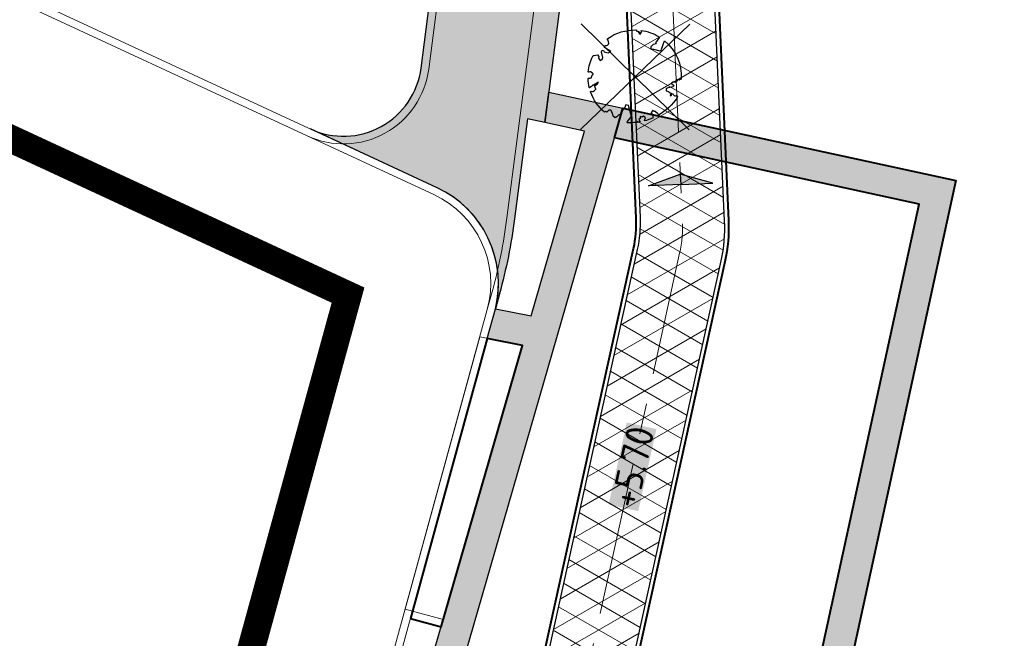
# Model space of a CAD drawing. Header units: metres. Extents: x 207669 to 209690, y 476021 to 477293.
# Tile 29 of 49: x 208618 to 208682, y 476884 to 476924. Entities that reach past the tile are written whole.
import ezdxf

# ---------------------------------------------------------------- set-up
doc = ezdxf.new("R2010")
doc.units = ezdxf.units.M
doc.linetypes.add('AM-AS', pattern=[16, 10, -2, 2, -2])
doc.linetypes.add('NLCS-HIDDEN', pattern=[4, 2, -2])
doc.layers.get('0').update_dxf_attribs({"linetype": 'CONTINUOUS'})
for name, color, linetype, lineweight, true_color in [('B-WE-KL-STROOK-G', 7, 'NLCS-HIDDEN', 35, 0x9c9c9c), ('B-WE-VH-FUNDERING_GRANULAAT_MENG-G', 7, 'CONTINUOUS', 15, 0x82d0f2), ('N-WE-AM-AS_WEG-G', 7, 'AM-AS', 18, 0xd60000), ('N-WE-VH-FUNDERING_GRANULAAT_2-G', 7, 'CONTINUOUS', 15, 0x99004c), ('N-WE-VH-FUNDERING_ZANDBED-BREED-G', 7, 'CONTINUOUS', 30, 0xa57c00), ('N-WE-VH-FUNDERING_ZANDBED_BREED-A', 7, 'CONTINUOUS', 40, 0xa57c00), ('N-WE-VH-FUNDERING_ZANDBED_LANGSPARKEERVAKKEN-G', 1, 'CONTINUOUS', 40, 0xff0000), ('N-WE-VH-FUNDERING_ZANDBED_SMAL-A', 7, 'CONTINUOUS', 40, 0xa4de1b), ('N-WE-VH-FUNDERING_ZANDBED_SMAL-G', 7, 'CONTINUOUS', 30, 0x931077), ('N-WE-VH-FUNDERING_ZANDBED_VOETPAD-A', 220, 'CONTINUOUS', 40, 0xff00bf), ('T-WE-AL-HOOGTELABEL_WEG_ASFALT', 7, 'CONTINUOUS', 18, 0x0b05c2), ('T-WE-VH-FUNDERING_GRANULAAT-GEOGRID-G', 20, 'CONTINUOUS', 40, 0xff3f00), ('V-WE-GR-BOOM-S', 7, 'CONTINUOUS', 25, 0x004d00)]:
    doc.layers.add(name, color=color, linetype=linetype, lineweight=lineweight, true_color=true_color)
for name, color, linetype, lineweight in [('T-WE-VH-KANTVERHARDING_BOUWWEG-G', 60, 'CONTINUOUS', 25), ('T-WE-VH-VERHARDING_ASFALT_BOUWWEG-100MM-A', 252, 'CONTINUOUS', 18), ('T-WE-VH-VERKANTING-S', 7, 'CONTINUOUS', 25)]:
    doc.layers.add(name, color=color, linetype=linetype, lineweight=lineweight)
doc.styles.add('NLCS-ISO-M200-T18', font='NLCS-ISO.ttf', dxfattribs={"height": 0.36})

# ---------------------------------------------------------------- blocks, each defined once
blk = doc.blocks.new('A$Ca15d8d73')
at = {"layer": 'B-WE-KL-STROOK-G', "ltscale": 0.75, "const_width": 1.8, "flags": 128}
blk.add_lwpolyline([(208452.5775615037, 476975.2777071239), (208452.6167728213, 476980.4553938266), (208512.145128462, 476963.4673769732), (208570.8436306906, 476933.0996570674), (208611.7016749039, 476918.8669605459), (208639.1788495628, 476906.1170005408), (208629.4202943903, 476870.4785586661), (208623.2435726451, 476860.1985652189), (208622.6845998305, 476853.5321065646), (208610.7072598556, 476825.7686063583), (208608.3980663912, 476815.7455534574), (208599.0080405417, 476793.9794530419), (208596.1755066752, 476773.9239217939), (208590.198819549, 476762.9501680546), (208588.9321139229, 476753.3106854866)], dxfattribs=at)
blk = doc.blocks.new('A$C2E540381')
h = blk.add_hatch(color=256)
h.dxf.hatch_style = 1
h.paths.add_polyline_path([(0, 0), (7.001237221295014, 0), (-2.91038304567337e-11, 1.869999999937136)])
at = {"flags": 128}
blk.add_lwpolyline([(0, 0), (7.001237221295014, 0), (-2.91038304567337e-11, 1.869999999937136)], close=True, dxfattribs=at)
blk = doc.blocks.new('SGR-BOOM_05_Te_Verwijderen')
at = {"color": 1, "lineweight": 25, "true_color": 0xff0000, "flags": 128}
for points in [[(5.737083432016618, -5.900150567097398), (-5.737083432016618, 5.900150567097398)], [(5.737083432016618, 5.900150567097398), (-5.737083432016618, -5.900150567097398)]]:
    blk.add_lwpolyline(points, dxfattribs=at)
blk.add_lwpolyline([(0.4325246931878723, 4.711883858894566), (0.4412366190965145, 4.722067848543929), (0.4495406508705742, 4.730963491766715), (0.457499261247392, 4.738955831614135), (0.4651749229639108, 4.746429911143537), (0.4726301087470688, 4.753770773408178), (0.4799272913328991, 4.761363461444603), (0.4871289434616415, 4.769593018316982), (0.4942975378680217, 4.778844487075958), (0.5013792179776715, 4.78953650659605), (0.507854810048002, 4.802222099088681), (0.5130888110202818, 4.817487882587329), (0.5164457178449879, 4.835920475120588), (0.5172900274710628, 4.858106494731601), (0.5149862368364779, 4.884632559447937), (0.5088988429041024, 4.916085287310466), (0.4752610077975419, 5.034436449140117, -0.5293802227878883), (0.5290991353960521, 5.098767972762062, -0.08713876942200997), (2.218306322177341, 4.624671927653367, -0.3723405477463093), (2.284485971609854, 4.472597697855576), (2.353810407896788, 4.119139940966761), (2.180208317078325, 3.946086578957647), (1.99206671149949, 3.985480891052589), (1.766984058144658, 3.816663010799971), (1.853127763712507, 3.602310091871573), (2.086202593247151, 3.527331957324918), (2.711896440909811, 3.67116193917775), (2.864476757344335, 3.58686285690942), (2.849520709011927, 3.452573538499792), (2.706793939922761, 3.364669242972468), (2.577044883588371, 2.941253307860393), (2.743005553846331, 2.669806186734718), (3.167776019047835, 3.346672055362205, -0.5046405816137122), (3.406018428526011, 3.139734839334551, 0.3319483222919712), (3.543642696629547, 2.921146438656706, 0.282007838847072), (3.99290985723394, 3.003759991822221), (3.956968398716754, 2.985163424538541, -0.5121558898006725), (4.162740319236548, 2.983535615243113, -0.1607604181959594), (5.094490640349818, -0.05607239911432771), (4.977332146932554, -0.1690536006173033), (4.976312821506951, -0.2938416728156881), (4.8618704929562, -0.3148519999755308), (4.876229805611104, -0.4378637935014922), (4.698090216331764, -0.3805204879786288), (4.644143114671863, -0.5192137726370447), (4.863809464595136, -0.6652633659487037), (4.932503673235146, -0.7196641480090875), (5.053640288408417, -0.5992007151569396, -0.1063709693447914), (4.340554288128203, -2.610345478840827), (3.70529781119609, -2.2009414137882), (3.587571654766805, -2.281876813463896), (3.512459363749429, -1.944794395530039), (3.286149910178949, -1.67334727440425), (3.023546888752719, -1.675915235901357), (3.029665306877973, -1.990035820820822), (2.830389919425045, -2.677651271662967), (2.860626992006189, -2.808775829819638), (3.005150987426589, -2.829446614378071), (3.929857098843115, -3.182947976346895, -0.2362982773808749), (-0.2250862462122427, -5.013472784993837, 0.1596250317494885), (-0.3470448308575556, -4.770134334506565, 0.3508021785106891), (-0.3148115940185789, -4.527846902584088, -0.5046405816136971), (-0.6000098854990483, -4.392775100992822), (-0.530619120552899, -4.170222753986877), (-0.6474450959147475, -3.962362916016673), (-0.8016343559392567, -3.977834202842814), (-0.8248145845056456, -4.14384857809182), (-0.941790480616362, -4.211479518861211), (-1.080272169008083, -4.105602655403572), (-1.199847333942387, -3.474824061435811), (-1.291065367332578, -3.383747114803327), (-1.521968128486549, -3.390946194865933), (-1.586173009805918, -3.664879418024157), (-1.680264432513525, -3.694423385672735), (-1.769024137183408, -3.922911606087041), (-2.003269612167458, -3.79763926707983, 0.7335825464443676), (-1.917708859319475, -3.972704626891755, -0.8616245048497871), (-1.870123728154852, -4.127626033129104, 0.2799778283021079), (-2.04306959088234, -4.392508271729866), (-2.03586990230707, -4.402599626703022, -0.8270561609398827), (-2.207893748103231, -4.582742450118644, -0.1167741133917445), (-4.152188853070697, -2.556267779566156), (-4.114413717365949, -2.549202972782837), (-4.083543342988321, -2.540638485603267), (-4.058769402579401, -2.530881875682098), (-4.039283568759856, -2.520240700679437), (-4.02427751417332, -2.509022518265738), (-4.012942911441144, -2.497534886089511), (-4.004471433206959, -2.486085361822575), (-3.767567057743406, -2.183934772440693), (-3.762478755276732, -2.173394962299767), (-3.758320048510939, -2.163280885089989), (-3.754774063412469, -2.153365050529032), (-3.751523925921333, -2.143419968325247), (-3.748252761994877, -2.133218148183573), (-3.744643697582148, -2.12253209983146), (-3.740379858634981, -2.111134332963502), (-3.735144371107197, -2.09879735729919), (-3.7287288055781, -2.085363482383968), (-3.721358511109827, -2.070954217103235), (-3.713367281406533, -2.055760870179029), (-3.705088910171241, -2.03997475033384), (-3.696857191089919, -2.02378716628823), (-3.689005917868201, -2.007389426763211), (-3.681868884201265, -1.990972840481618), (-3.675779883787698, -1.974728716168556), (-3.671016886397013, -1.958854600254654), (-3.667634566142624, -1.943572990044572), (-3.665631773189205, -1.929112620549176), (-3.665007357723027, -1.915702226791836), (-3.665760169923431, -1.903570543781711), (-3.66788905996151, -1.892946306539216), (-3.671392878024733, -1.884058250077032), (-3.676270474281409, -1.877135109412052), (-3.682496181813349, -1.87228834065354), (-3.689946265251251, -1.869160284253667), (-3.698472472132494, -1.867276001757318), (-3.707926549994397, -1.86616055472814), (-3.718160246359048, -1.865339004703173), (-3.72902530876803, -1.864336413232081), (-3.740373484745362, -1.86267784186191), (-3.752056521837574, -1.859888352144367), (-3.763951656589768, -1.855601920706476), (-3.776038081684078, -1.849888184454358), (-3.788320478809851, -1.842925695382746), (-3.800803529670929, -1.834893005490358), (-3.813491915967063, -1.8259686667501), (-3.826390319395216, -1.816331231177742), (-3.839503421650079, -1.806159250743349), (-3.852835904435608, -1.795631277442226), (-3.866362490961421, -1.784873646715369), (-3.879938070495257, -1.773803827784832), (-3.893387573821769, -1.76228707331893), (-3.906535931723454, -1.750188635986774), (-4.149695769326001, -2.02842049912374), (-4.161716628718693, -2.014754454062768), (-4.172911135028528, -2.000102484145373), (-4.183104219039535, -1.984329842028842), (-4.192608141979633, -1.967625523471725), (-4.203684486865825, -1.951473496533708), (-4.219082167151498, -1.937681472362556), (-4.241550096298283, -1.928057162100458), (-4.273837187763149, -1.924408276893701), (-4.318692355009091, -1.928542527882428), (-4.378864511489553, -1.942267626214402), (-4.457102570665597, -1.96739128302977, -0.04099741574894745), (-4.791147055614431, -1.027236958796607), (-4.617442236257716, -1.057135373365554), (-4.462688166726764, -1.156360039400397), (-4.380222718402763, -1.081691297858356), (-4.281020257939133, -0.9269601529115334), (-4.376017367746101, -0.7817417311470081), (-4.322820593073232, -0.567248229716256), (-4.520005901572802, -0.551067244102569), (-4.652051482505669, -0.4231675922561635), (-4.89199676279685, -0.5800962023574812, -0.05814040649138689), (-4.988069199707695, 0.8291727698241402), (-4.851792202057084, 0.8021379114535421), (-4.298456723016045, 0.3639367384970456), (-4.059571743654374, 0.4468333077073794), (-3.128243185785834, 0.6926248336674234), (-3.048903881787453, 1.000164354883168), (-3.408870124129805, 1.143500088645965), (-3.464013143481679, 1.261371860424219), (-4.121257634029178, 1.583987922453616), (-4.135853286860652, 1.768685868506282), (-4.357977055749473, 1.956958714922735), (-4.448296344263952, 2.139788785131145), (-4.296559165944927, 2.378269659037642), (-3.957550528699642, 2.431343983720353), (-3.649608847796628, 2.632691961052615), (-3.646147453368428, 2.840191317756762), (-3.838176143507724, 3.066466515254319), (-3.787176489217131, 3.162116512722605), (-3.863200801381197, 3.31009734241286, -0.1342797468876), (-1.664191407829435, 4.834836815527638, -0.5417265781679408), (-1.596738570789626, 4.783170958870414), (-1.607648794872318, 4.639467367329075), (-1.605334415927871, 4.564777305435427), (-1.595180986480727, 4.507652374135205), (-1.578905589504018, 4.464963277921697), (-1.558225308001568, 4.433580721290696), (-1.534857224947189, 4.41037540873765), (-1.510518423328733, 4.392218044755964), (-1.486925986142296, 4.375979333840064), (-1.465438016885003, 4.359178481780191), (-1.44597670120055, 4.341928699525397), (-1.428105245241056, 4.324991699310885), (-1.411386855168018, 4.3091291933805), (-1.395384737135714, 4.295102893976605), (-1.379662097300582, 4.283674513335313), (-1.3637821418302, 4.275605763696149), (-1.347308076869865, 4.271658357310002), (-1.329896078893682, 4.272312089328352), (-1.3115742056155, 4.276919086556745), (-1.292463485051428, 4.284549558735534), (-1.272684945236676, 4.294273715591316), (-1.25235961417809, 4.305161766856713), (-1.231608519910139, 4.316283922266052), (-1.210552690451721, 4.326710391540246), (-1.189313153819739, 4.335511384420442), (-1.168017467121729, 4.342023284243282), (-1.146819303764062, 4.346647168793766), (-1.125878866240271, 4.350050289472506), (-1.105356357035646, 4.352899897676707), (-1.085411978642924, 4.355863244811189), (-1.066205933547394, 4.359607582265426), (-1.047898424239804, 4.364800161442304), (-1.030649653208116, 4.372108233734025), (-1.014588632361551, 4.38201337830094), (-0.9997196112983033, 4.394254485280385), (-0.9860156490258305, 4.40838477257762), (-0.9734498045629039, 4.423957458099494), (-0.9628477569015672, 4.324096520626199), (-0.940279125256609, 4.298315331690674), (-0.8338833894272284, 4.117847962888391), (-0.6106941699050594, 3.995871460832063), (-0.9268198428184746, 4.507921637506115), (-0.9210099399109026, 4.523481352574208), (-0.9169947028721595, 4.538581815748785), (-0.9151697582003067, 4.553389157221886), (-0.9159307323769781, 4.56806950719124), (-0.9196732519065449, 4.58278899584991), (-0.9267929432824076, 4.59771375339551), (-0.9376854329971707, 4.613009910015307), (-0.9526429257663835, 4.628990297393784), (-0.9715439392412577, 4.64655455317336), (-0.9941635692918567, 4.666749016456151), (-1.020276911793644, 4.690620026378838), (-1.049659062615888, 4.719213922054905), (-1.082085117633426, 4.753577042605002), (-1.117330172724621, 4.794755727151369), (-1.199269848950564, 4.900951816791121, -0.5431042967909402), (-1.17106461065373, 4.981224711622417, -0.04676559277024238), (-0.234242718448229, 5.117425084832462, -0.3851675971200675), (-0.1815216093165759, 5.074406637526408), (-0.1522898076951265, 4.88240583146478), (-0.1377666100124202, 4.822421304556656), (-0.1214819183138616, 4.780422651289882), (-0.1038292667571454, 4.753143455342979), (-0.08520218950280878, 4.737317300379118), (-0.06599422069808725, 4.729677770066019), (-0.04659889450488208, 4.72695844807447), (-0.02740974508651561, 4.725892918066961), (-0.008747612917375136, 4.723795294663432), (0.009357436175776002, 4.720301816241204), (0.02694803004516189, 4.715629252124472), (0.04406679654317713, 4.709994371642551), (0.06075636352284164, 4.703613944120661), (0.07705935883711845, 4.696704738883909), (0.09301841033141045, 4.68948352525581), (0.1086761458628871, 4.682167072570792), (0.1240417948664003, 4.674922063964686), (0.138990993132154, 4.66771483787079), (0.1533659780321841, 4.660461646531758), (0.1670089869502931, 4.653078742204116), (0.1797622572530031, 4.645482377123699), (0.1914680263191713, 4.637588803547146), (0.2019685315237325, 4.629314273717), (0.211106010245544, 4.620575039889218), (0.2188088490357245, 4.611358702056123), (0.2253500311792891, 4.601938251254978), (0.2310886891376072, 4.59265802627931), (0.236383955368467, 4.583862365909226), (0.2415949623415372, 4.575895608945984), (0.2470808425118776, 4.56910209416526), (0.2532007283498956, 4.563826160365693), (0.2603137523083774, 4.560412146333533), (0.2686849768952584, 4.559130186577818), (0.2782031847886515, 4.55995359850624), (0.2886630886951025, 4.562781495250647), (0.2998594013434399, 4.567512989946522), (0.31158683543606, 4.574047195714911), (0.3236401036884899, 4.582283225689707), (0.3358139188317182, 4.592120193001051), (0.3479029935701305, 4.603457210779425), (0.3597324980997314, 4.616146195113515), (0.3712494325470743, 4.629850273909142), (0.382431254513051, 4.644185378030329), (0.393255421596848, 4.658767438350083), (0.4036993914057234, 4.673212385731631), (0.4137406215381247, 4.687136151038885), (0.4233565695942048, 4.700154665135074)], format="xyb", close=True)
at = {"color": 36, "true_color": 0x7f3f00}
blk.add_circle((0, 0), 0.15, dxfattribs=at)

msp = doc.modelspace()

# ---------------------------------------------------------------- hatches: boundary and pattern name
at = {"layer": 'N-WE-VH-FUNDERING_ZANDBED_BREED-A', "transparency": 33554559}
h = msp.add_hatch(color=256, dxfattribs=at)
h.dxf.hatch_style = 1
edge = h.paths.add_edge_path()
edge.add_line((208241.9750321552, 477040.1824859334), (208245.8237401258, 477067.533486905))
edge.add_arc((208259.3603786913, 477065.6286729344), 13.66999999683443, 168.2771260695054, 171.9901901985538, ccw=False)
edge.add_line((208245.9755106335, 477068.4061190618), (208256.889665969, 477121.0028293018))
edge.add_arc((208267.5623113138, 477118.7881868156), 10.89999999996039, 83.0200956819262, 168.277126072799, ccw=False)
edge.add_line((208268.8868925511, 477129.6074051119), (208301.0209906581, 477125.6732739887))
edge.add_arc((208303.0017864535, 477141.8524719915), 16.29999999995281, 263.020095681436, 272.1922448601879)
edge.add_line((208303.6253031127, 477125.5644019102), (208323.1085325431, 477126.3102311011))
edge.add_arc((208327.0753225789, 477022.6861288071), 103.6999999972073, 79.60489942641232, 92.19224486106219, ccw=False)
edge.add_line((208345.7864360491, 477124.684090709), (208385.9372846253, 477117.3185799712))
edge.add_arc((208396.0957772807, 477172.6945226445), 56.29999999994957, 259.6048994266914, 280.4526706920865)
edge.add_line((208406.3099058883, 477117.328815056), (208472.9579505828, 477129.6243627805))
edge.add_arc((208479.9790301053, 477091.5665850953), 38.69999999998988, 83.79289849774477, 100.4526706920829, ccw=False)
edge.add_line((208484.1633737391, 477130.0397090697), (208516.4420448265, 477126.5290752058))
edge.add_arc((208512.2577011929, 477088.0559512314), 38.69999999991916, 68.52347740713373, 83.7928984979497, ccw=False)
edge.add_line((208526.426543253, 477124.0689199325), (208559.4899959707, 477111.0605272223))
edge.add_arc((208570.9495504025, 477140.1872951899), 31.30000000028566, 248.5234774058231, 254.7176447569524)
edge.add_line((208562.6996218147, 477109.9941059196), (208662.1324072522, 477082.8252841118))
edge.add_arc((208659.7865809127, 477074.2400002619), 8.899999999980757, 0.2433118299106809, 74.71764475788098, ccw=False)
edge.add_line((208668.6865006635, 477074.2777948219), (208668.9800311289, 477005.1567999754))
edge.add_arc((208700.329748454, 477005.2899302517), 31.35000000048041, 180.2433118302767, 192.4963701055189)
edge.add_line((208669.7224388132, 476998.5064874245), (208676.3070943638, 476968.7961181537))
edge.add_arc((208667.617937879, 476966.8703560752), 8.899999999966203, -32.01709219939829, 12.496370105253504, ccw=False)
edge.add_line((208675.1641586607, 476962.1518232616), (208653.7455270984, 476928.0862087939))
edge.add_arc((208657.0946910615, 476925.9920261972), 3.949999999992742, 147.9828684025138, 172.6542173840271)
edge.add_line((208653.1771103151, 476926.4970619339), (208652.0004171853, 476917.3694101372))
edge.add_line((208652.0004171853, 476917.3694101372), (208650.872547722, 476917.6148983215))
edge.add_line((208650.872547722, 476917.6148983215), (208650.0316690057, 476911.0921712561))
edge.add_arc((208614.4263148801, 476915.6822428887), 35.89999999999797, 344.68426677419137, 352.6542173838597, ccw=False)
edge.add_line((208649.0513236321, 476906.1996921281), (208648.784278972, 476905.2248173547))
edge.add_arc((208642.0771049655, 476906.8621749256), 6.904138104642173, 346.2812560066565, 425.1013838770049)
edge.add_line((208644.9838431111, 476913.1246022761), (208636.7342816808, 476916.9525641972))
edge.add_arc((208638.8809382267, 476921.5787792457), 5.100000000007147, 245.1077545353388, 352.6542173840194)
edge.add_line((208643.9390804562, 476920.9267077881), (208644.8384038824, 476927.902792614))
edge.add_arc((208655.6489431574, 476926.509149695), 10.90000000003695, 147.9829078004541, 172.6542173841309, ccw=False)
edge.add_line((208646.4069424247, 476932.2880269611), (208667.3954210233, 476965.8543281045))
edge.add_arc((208661.3754021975, 476969.6185509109), 7.099999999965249, 327.9829077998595, 372.4963701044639)
edge.add_line((208668.307201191, 476971.1548330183), (208662.5953778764, 476996.9269297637))
edge.add_arc((208700.3297484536, 477005.2899302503), 38.64999999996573, 180.2433118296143, 192.4963701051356, ccw=False)
edge.add_line((208661.6800969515, 477005.1257999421), (208661.4047594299, 477069.9626930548))
edge.add_arc((208654.3048234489, 477069.9325423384), 7.099999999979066, 0.2433118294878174, 74.71764475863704)
edge.add_line((208656.1762130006, 477076.7814766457), (208560.7491594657, 477102.8557800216))
edge.add_arc((208570.9495504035, 477140.1872951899), 38.70000000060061, 248.5234774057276, 254.7176447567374, ccw=False)
edge.add_line((208556.7807083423, 477104.1743264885), (208523.7172556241, 477117.1827191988))
edge.add_arc((208512.2577011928, 477088.0559512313), 31.2999999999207, 68.52347740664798, 83.79289849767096)
edge.add_line((208515.6419377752, 477119.1724571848), (208483.3632666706, 477122.6830910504))
edge.add_arc((208479.9790300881, 477091.5665850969), 31.29999999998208, 83.79289849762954, 100.4526706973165)
edge.add_line((208474.3004825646, 477122.3471649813), (208407.6524378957, 477110.0516172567))
edge.add_arc((208396.0957772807, 477172.6945226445), 63.69999999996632, 259.6048994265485, 280.45267069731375, ccw=False)
edge.add_line((208384.6020653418, 477110.0400368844), (208344.4512167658, 477117.4055476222))
edge.add_arc((208327.075322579, 477022.6861288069), 96.29999999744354, 79.60489942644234, 92.19224486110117)
edge.add_line((208323.391601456, 477118.9156471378), (208303.9083720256, 477118.1698179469))
edge.add_arc((208303.0017864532, 477141.8524719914), 23.6999999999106, 263.0200956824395, 272.19224486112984, ccw=False)
edge.add_line((208300.1217336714, 477118.328116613), (208271.2269552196, 477121.8656625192))
edge.add_arc((208270.3641545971, 477114.8182817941), 7.099999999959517, 83.02009568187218, 168.277126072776)
edge.add_line((208263.4122479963, 477116.2608470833), (208253.1773396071, 477066.9375147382))
edge.add_arc((208260.1292462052, 477065.4949494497), 7.099999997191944, 168.2771260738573, 171.990190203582)
edge.add_line((208253.0985122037, 477066.4842822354), (208249.2747523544, 477039.3105761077))
edge.add_arc((208236.5006018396, 477041.1080962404), 12.90000000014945, 333.0134099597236, 351.99019020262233, ccw=False)
edge.add_line((208247.9959563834, 477035.2543090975), (208245.8669725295, 477031.0735243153))
edge.add_arc((208250.4116475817, 477028.759236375), 5.100000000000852, 153.0134099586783, 270.7537906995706)
edge.add_line((208250.478741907, 477023.6596777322), (208270.3607634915, 477023.9212632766))
edge.add_arc((208270.5041611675, 477013.0222065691), 10.90000000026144, 80.38126543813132, 90.7537907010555, ccw=False)
edge.add_line((208272.3254545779, 477023.7689684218), (208311.8324407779, 477017.0735736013))
edge.add_arc((208310.0111473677, 477006.3268117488), 10.89999999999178, 60.82544130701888, 80.38126543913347, ccw=False)
edge.add_arc((208314.664659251, 477008.9756539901), 6.89999999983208, 84.51170172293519, 162.4537752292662)
edge.add_line((208308.0856883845, 477011.0558324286), (208306.0620032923, 477004.6555328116))
edge.add_line((208306.0620032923, 477004.6555328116), (208303.1128296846, 477005.5880201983))
edge.add_line((208303.1128296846, 477005.5880201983), (208300.8939163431, 477008.9876274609))
edge.add_line((208300.8939163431, 477008.9876274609), (208271.0324954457, 477014.0483527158))
edge.add_arc((208270.2053943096, 477009.1679425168), 4.949999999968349, 80.38126543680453, 90.75379070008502)
edge.add_line((208270.1402733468, 477014.1175141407), (208240.911711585, 477013.7329572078))
edge.add_line((208240.911711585, 477013.7329572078), (208230.2707394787, 476986.870125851))
edge.add_line((208230.2707394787, 476986.870125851), (208236.71988237, 476935.1364977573))
edge.add_line((208236.71988237, 476935.1364977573), (208233.545691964, 476934.7407067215))
edge.add_line((208233.545691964, 476934.7407067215), (208235.013786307, 476922.9667892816))
edge.add_arc((208240.07459609, 476923.5978236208), 5.099999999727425, 187.1075491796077, 227.9120102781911)
edge.add_line((208236.6562136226, 476919.8130301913), (208236.0784737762, 476920.334830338))
edge.add_arc((208231.4536420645, 476915.2141925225), 6.899999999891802, 47.9124431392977, 119.0235292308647)
edge.add_line((208228.1059776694, 476921.2476942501), (208223.462697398, 476918.6713886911))
edge.add_line((208223.462697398, 476918.6713886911), (208220.9835072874, 476923.1418432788))
edge.add_line((208220.9835072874, 476923.1418432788), (208224.159716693, 476923.5378860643))
edge.add_line((208224.159716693, 476923.5378860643), (208216.1485905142, 476987.7860310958))
edge.add_line((208216.1485905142, 476987.7860310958), (208218.1332218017, 476988.0334955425))
edge.add_line((208218.1332218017, 476988.0334955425), (208226.8722757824, 477010.0622321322))
edge.add_arc((208223.2471205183, 477011.5003730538), 3.899999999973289, 338.3612011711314, 450.7537906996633)
edge.add_line((208223.195813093, 477015.4000355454), (208214.7347579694, 477015.2887143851))
edge.add_line((208214.7347579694, 477015.2887143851), (208214.9448896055, 477013.6034871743))
edge.add_line((208214.9448896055, 477013.6034871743), (208144.0328260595, 477006.6798350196))
edge.add_line((208144.0328260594, 477006.6798350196), (208147.3023794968, 476980.4584600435))
edge.add_line((208147.3023794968, 476980.4584600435), (208120.0993705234, 476965.3649788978))
edge.add_arc((208121.8459780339, 476962.2170649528), 3.600000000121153, 119.0235292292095, 143.6478475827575)
edge.add_line((208118.9465773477, 476964.3509524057), (208125.8960127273, 476951.8259721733))
edge.add_line((208125.8960127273, 476951.8259721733), (208131.8078459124, 476929.2730775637))
edge.add_line((208131.8078459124, 476929.2730775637), (208156.8072840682, 476884.2165439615))
edge.add_arc((208156.226054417, 476889.2833153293), 5.100000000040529, 276.5440236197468, 292.7367420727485)
edge.add_line((208158.1971919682, 476884.5796341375), (208172.2290204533, 476890.4598506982))
edge.add_line((208172.2290204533, 476890.4598506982), (208176.3876962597, 476892.5520118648))
edge.add_arc((208179.7353606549, 476886.518510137), 6.90000000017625, 119.0235292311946, 209.0235292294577)
edge.add_line((208173.701858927, 476883.1708457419), (208175.9469894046, 476879.1244429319))
edge.add_arc((208171.4874446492, 476876.6500822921), 5.10000000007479, 29.02352922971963, 112.73674207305)
edge.add_line((208169.5163070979, 476881.3537634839), (208151.2823648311, 476873.7125975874))
edge.add_arc((208163.3990633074, 476844.798792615), 31.34999999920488, 112.736742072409, 119.0336792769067)
edge.add_line((208148.1841668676, 476872.2091816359), (208147.5467331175, 476871.8553563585))
edge.add_arc((208148.5659127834, 476870.0192537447), 2.099999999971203, 119.0336792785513, 209.0341220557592)
edge.add_line((208146.7298180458, 476869.0000598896), (208149.0977255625, 476864.7342349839))
edge.add_line((208149.0977255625, 476864.7342349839), (208143.7969218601, 476861.9210094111))
edge.add_line((208143.7969218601, 476861.9210094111), (208140.9984681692, 476866.9624704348))
edge.add_arc((208140.036704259, 476866.4286069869), 1.099999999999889, 29.03412205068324, 119.0336792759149)
edge.add_line((208139.5028482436, 476867.3903750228), (208138.1913531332, 476866.6623932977))
edge.add_line((208138.1913531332, 476866.6623932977), (208133.9933035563, 476874.2253873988))
edge.add_line((208133.9933035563, 476874.2253873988), (208136.865735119, 476875.8198101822))
edge.add_arc((208135.807804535, 476875.518508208), 1.100000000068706, 15.89712057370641, 29.03367929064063)
edge.add_line((208136.7695725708, 476876.0523642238), (208134.2495170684, 476880.5923689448))
edge.add_line((208134.2495170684, 476880.5923689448), (208138.8834903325, 476883.164584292))
edge.add_line((208138.8834903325, 476883.164584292), (208141.4015109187, 476878.6282455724))
edge.add_arc((208142.3632789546, 476879.1621015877), 1.100000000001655, 209.0336792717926, 222.3946059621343)
edge.add_line((208141.550908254, 476878.4204454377), (208145.1115993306, 476880.3969057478))
edge.add_arc((208140.584110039, 476882.7446367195), 5.100000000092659, 332.5909890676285, 389.0235292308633)
edge.add_line((208145.0436547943, 476885.2189973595), (208123.3056370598, 476924.3974669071))
edge.add_arc((208132.8368209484, 476929.6858063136), 10.89999999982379, 194.688571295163, 209.0235292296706, ccw=False)
edge.add_line((208122.2930509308, 476926.921947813), (208116.891581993, 476947.5278674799))
edge.add_arc((208111.9582584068, 476946.2346859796), 5.099999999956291, 14.68857129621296, 29.02352922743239)
edge.add_line((208116.4178031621, 476948.7090466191), (208111.7465460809, 476957.1280618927))
edge.add_arc((208121.2777299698, 476962.4164012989), 10.89999999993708, 119.0235292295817, 209.0235292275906, ccw=False)
edge.add_line((208115.9893905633, 476971.9475851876), (208135.975976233, 476983.037062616))
edge.add_arc((208133.5016155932, 476987.4966073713), 5.100000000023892, 299.0235292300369, 373.7005849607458)
edge.add_line((208138.4565037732, 476988.7045325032), (208134.9854861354, 477002.9425873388))
edge.add_arc((208145.5753451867, 477005.5242312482), 10.90000000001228, 95.57654574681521, 193.7005849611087, ccw=False)
edge.add_line((208144.5161323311, 477016.3726444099), (208213.8136298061, 477023.1386846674))
edge.add_arc((208214.8728426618, 477012.2902715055), 10.90000000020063, 90.75379069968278, 95.57654574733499, ccw=False)
edge.add_line((208214.7294449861, 477023.1893282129), (208230.7079117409, 477023.399555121))
edge.add_arc((208230.6408174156, 477028.4991137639), 5.100000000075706, 270.7537906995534, 333.0134099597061)
edge.add_line((208235.1854924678, 477026.1848258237), (208241.4248524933, 477038.4373478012))
edge.add_arc((208236.4791767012, 477040.9558376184), 5.54999999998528, 333.0134099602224, 351.9901902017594)
at = {"layer": 'N-WE-VH-FUNDERING_ZANDBED_SMAL-A', "transparency": 33554559}
h = msp.add_hatch(color=256, dxfattribs=at)
h.dxf.hatch_style = 1
edge = h.paths.add_edge_path()
edge.add_line((208648.7817420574, 476905.2253222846), (208651.1042540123, 476904.7630656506))
edge.add_line((208651.1042540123, 476904.7630656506), (208654.5834823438, 476916.8071890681))
edge.add_line((208654.5834823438, 476916.8071890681), (208652.0004171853, 476917.3694101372))
edge.add_line((208652.0004171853, 476917.3694101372), (208652.2570823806, 476919.360371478))
edge.add_line((208652.2570823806, 476919.360371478), (208657.0984059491, 476918.3066256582))
edge.add_line((208657.0984059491, 476918.3066256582), (208645.6179269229, 476878.5643917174))
edge.add_line((208645.6179269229, 476878.5643917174), (208645.3388316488, 476867.1949590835))
edge.add_line((208645.3388316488, 476867.1949590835), (208629.4325771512, 476822.8485594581))
edge.add_line((208629.4325771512, 476822.8485594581), (208617.4342294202, 476800.6288665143))
edge.add_line((208617.4342294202, 476800.6288665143), (208643.5675605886, 476786.5172045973))
edge.add_line((208643.5675605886, 476786.5172045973), (208642.6172803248, 476784.7573843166))
edge.add_line((208642.6172803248, 476784.7573843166), (208616.4839491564, 476798.8690462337))
edge.add_line((208616.4839491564, 476798.8690462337), (208613.4274079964, 476793.2086496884))
edge.add_line((208613.4274079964, 476793.2086496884), (208612.6964576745, 476773.995799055))
edge.add_line((208612.6964576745, 476773.995799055), (208636.6064988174, 476775.9037239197))
edge.add_line((208636.6064988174, 476775.9037239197), (208636.7655850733, 476773.9100610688))
edge.add_line((208636.7655850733, 476773.9100610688), (208612.8416308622, 476772.0010259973))
edge.add_line((208612.8416308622, 476772.0010259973), (208614.4141087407, 476752.2947936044))
edge.add_line((208614.4141087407, 476752.2947936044), (208598.5361047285, 476694.6090604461))
edge.add_line((208598.5361047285, 476694.6090604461), (208594.3733710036, 476689.8467403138))
edge.add_line((208594.3733710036, 476689.8467403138), (208590.8397118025, 476646.9927255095))
edge.add_line((208590.8397118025, 476646.9927255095), (208579.2376777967, 476613.3975746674))
edge.add_line((208579.2376777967, 476613.3975746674), (208578.9242839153, 476611.5903637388))
edge.add_line((208578.9242839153, 476611.5903637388), (208602.1755760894, 476606.2945250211))
edge.add_line((208602.1755760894, 476606.2945250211), (208601.7314204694, 476604.3444671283))
edge.add_line((208601.7314204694, 476604.3444671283), (208578.53327319, 476609.6282012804))
edge.add_line((208578.53327319, 476609.6282012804), (208576.4095874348, 476597.3817972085))
edge.add_arc((208578.9149819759, 476601.8239811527), 5.100000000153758, 213.4962859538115, 240.5769743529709, ccw=False)
edge.add_line((208574.6619818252, 476599.009378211), (208576.5805514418, 476610.0729636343))
edge.add_line((208576.5805514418, 476610.0729636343), (208575.2890121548, 476610.367131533))
edge.add_line((208575.2890121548, 476610.367131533), (208575.6482073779, 476612.3365404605))
edge.add_line((208575.6482073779, 476612.3365404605), (208576.9715621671, 476612.0351260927))
edge.add_line((208576.9715621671, 476612.0351260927), (208577.2946256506, 476613.8980975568))
edge.add_line((208577.2946256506, 476613.8980975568), (208588.8671502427, 476647.4078001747))
edge.add_line((208588.8671502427, 476647.4078001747), (208591.7353200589, 476682.1911747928))
edge.add_line((208591.7353200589, 476682.1911747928), (208590.2293955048, 476682.3453946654))
edge.add_line((208590.2293955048, 476682.3453946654), (208590.393785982, 476684.3390198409))
edge.add_line((208590.393785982, 476684.3390198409), (208591.8997105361, 476684.1847999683))
edge.add_line((208591.8997105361, 476684.1847999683), (208592.4342421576, 476690.6672660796))
edge.add_line((208592.4342421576, 476690.6672660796), (208596.7292173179, 476695.5808752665))
edge.add_line((208596.7292173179, 476695.5808752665), (208612.3924635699, 476752.4863807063))
edge.add_line((208612.3924635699, 476752.4863807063), (208610.8598994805, 476771.6924150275))
edge.add_line((208610.8598994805, 476771.6924150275), (208607.3559744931, 476771.4128159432))
edge.add_line((208607.3559744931, 476771.4128159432), (208607.4553695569, 476773.4271045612))
edge.add_line((208607.4553695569, 476773.4271045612), (208610.6831739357, 476773.6846703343))
edge.add_line((208610.6831739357, 476773.6846703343), (208611.4465404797, 476793.7495734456))
edge.add_line((208611.4465404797, 476793.7495734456), (208627.6010007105, 476823.6659547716))
edge.add_line((208627.6010007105, 476823.6659547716), (208635.5828531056, 476845.9192398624))
edge.add_line((208635.5828531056, 476845.9192398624), (208630.6706788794, 476848.0610415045))
edge.add_line((208630.6706788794, 476848.0610415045), (208631.4629188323, 476849.8974554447))
edge.add_line((208631.4629188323, 476849.8974554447), (208636.2596033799, 476847.8060095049))
edge.add_line((208636.2596033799, 476847.8060095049), (208643.347350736, 476867.5665431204))
edge.add_line((208643.347350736, 476867.5665431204), (208643.624862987, 476878.87148855))
edge.add_line((208643.624862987, 476878.87148855), (208650.5472025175, 476902.8347078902))
edge.add_line((208650.5472025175, 476902.8347078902), (208648.2547356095, 476903.2909845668))
edge.add_line((208648.2547356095, 476903.2909845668), (208648.7817420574, 476905.2253222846))
at = {"layer": 'N-WE-VH-FUNDERING_ZANDBED_VOETPAD-A', "transparency": 33554559}
h = msp.add_hatch(color=256, dxfattribs=at)
h.dxf.hatch_style = 1
h.paths.add_polyline_path([(208658.7616594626, 476776.7207450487), (208648.0844828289, 476779.3482288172), (208646.2451073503, 476780.1740522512), (208646.8276694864, 476782.8227422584), (208647.7452009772, 476782.331982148), (208651.9186599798, 476790.1347354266), (208678.781923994, 476913.5870657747), (208657.0984059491, 476918.3066256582), (208656.5421093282, 476916.3808810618), (208676.4023586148, 476912.058167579), (208667.0906591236, 476869.2729744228), (208667.8946267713, 476868.9843229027), (208666.2571266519, 476861.2893165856), (208665.4421680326, 476861.5806123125), (208656.989025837, 476822.8582127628), (208657.7976751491, 476822.5681548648), (208656.1037059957, 476814.8898580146), (208655.2970477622, 476815.1789629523), (208654.4781964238, 476811.4673347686), (208651.3083040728, 476812.6043094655), (208651.0211815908, 476811.8038102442), (208627.9391541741, 476820.0828953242), (208627.5885464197, 476819.4336062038), (208654.1687691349, 476809.8997592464), (208650.120213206, 476791.2975434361), (208647.0454423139, 476792.9578800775), (208642.7598223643, 476785.0213573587), (208644.9982174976, 476783.8126528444), (208644.3793238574, 476781.0117320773), (208614.1660637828, 476794.5765634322), (208613.4274079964, 476793.2086496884), (208613.380273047, 476791.9697190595), (208643.6599554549, 476778.3750661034), (208636.8715813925, 476775.6239228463), (208636.6303617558, 476775.604674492), (208637.2428438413, 476767.9290725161), (208638.9374928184, 476768.0642986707), (208638.4325744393, 476774.41977401), (208643.3695579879, 476776.4332052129), (208636.2831980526, 476744.3026285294), (208614.4984801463, 476751.2380328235), (208614.4141427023, 476752.294916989), (208612.1875385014, 476744.2055314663), (208612.4039116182, 476744.1406741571), (208614.0404116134, 476749.6002686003), (208635.9079981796, 476742.6380789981), (208634.6717919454, 476737.0283054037), (208635.4849831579, 476736.7687254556), (208633.7993133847, 476729.1193336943), (208632.9861189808, 476729.3788991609), (208623.5892128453, 476686.7367295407), (208598.5676622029, 476694.7237106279), (208598.5361047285, 476694.6090604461), (208597.1663080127, 476693.0419627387), (208598.5208813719, 476692.6115844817), (208598.1261916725, 476687.846171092), (208599.8204415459, 476687.7064665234), (208600.1814044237, 476692.0839991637), (208623.1585350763, 476684.7836507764), (208615.0214193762, 476647.9175022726), (208615.8764193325, 476647.8467895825), (208614.1697505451, 476640.1604268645), (208613.314779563, 476640.2312700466), (208612.242907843, 476635.4038572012), (208610.3347148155, 476635.561674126), (208610.3231774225, 476635.4222105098), (208590.5308824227, 476637.0592123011), (208590.5424129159, 476637.1985945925), (208587.5429931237, 476637.4466613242), (208586.9702548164, 476635.7882254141), (208611.8997931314, 476633.7264302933), (208607.0998431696, 476611.9593139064), (208604.4481572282, 476612.8750695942), (208603.5668147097, 476610.3229654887), (208606.496319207, 476609.3112916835), (208605.6553474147, 476605.5019536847), (208602.1755760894, 476606.2945250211), (208601.7314204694, 476604.3444671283), (208607.1943816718, 476603.1001938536), (208607.2159160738, 476603.1978501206), (208820.7992381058, 476554.5509698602), (208811.8541740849, 476516.3725690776), (208797.7528542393, 476498.8946482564), (208799.2928007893, 476497.9367336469), (208813.5103379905, 476515.5506129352), (208822.5543239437, 476554.1512221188), (208960.314694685, 476522.7741829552), (208961.0910468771, 476524.4434558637), (208607.6035353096, 476604.9556629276), (208645.6490956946, 476777.4820028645), (208647.2017699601, 476776.7848995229), (208658.1771583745, 476774.0840305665)])
at = {"layer": 'T-WE-VH-VERHARDING_ASFALT_BOUWWEG-100MM-A'}
h = msp.add_hatch(dxfattribs=at)
h.set_pattern_fill('AVH-ASFALT', color=256, scale=1.5, angle=270, pattern_type=2)
h.set_pattern_definition([(329.9999999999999, (207991.0131754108, 476552.5954628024), (0.7500000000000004, 1.299038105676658), []), (29.99999999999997, (207991.0131754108, 476552.5954628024), (-0.7499999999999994, 1.299038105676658), [])])
edge = h.paths.add_edge_path()
edge.add_line((208598.0668640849, 476553.2350907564), (208597.3597609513, 476558.6895641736))
edge.add_arc((208596.3347866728, 476566.6236317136), 7.999999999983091, 167.5645903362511, 277.36107089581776, ccw=False)
edge.add_line((208588.5224716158, 476568.3463427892), (208663.4988565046, 476908.3564285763))
edge.add_arc((208653.7334626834, 476910.5098174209), 9.999999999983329, 347.56459033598, 362.5645903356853)
edge.add_line((208663.7234468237, 476910.9572734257), (208662.2903712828, 476942.9523785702))
edge.add_arc((208670.2823585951, 476943.3103433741), 8.000000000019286, 147.9829078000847, 182.564590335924, ccw=False)
edge.add_line((208663.4992387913, 476947.5517211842), (208673.5813185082, 476963.6757161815))
edge.add_arc((208665.1024187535, 476968.977438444), 9.999999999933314, 327.9829078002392, 372.496370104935)
edge.add_line((208674.8655159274, 476971.1412160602), (208668.8437600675, 476998.3117474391))
edge.add_arc((208700.3297484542, 477005.2899302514), 32.25000000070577, 180.2433118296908, 192.4963701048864, ccw=False)
edge.add_line((208668.080039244, 477005.1529780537), (208667.7931844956, 477072.7019650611))
edge.add_arc((208657.7932746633, 477072.6594992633), 9.999999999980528, 0.2433118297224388, 74.71764475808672)
edge.add_line((208660.4290345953, 477082.3058856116), (208562.4492246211, 477109.0776992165))
edge.add_arc((208570.9495504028, 477140.1872951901), 32.2500000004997, 248.523477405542, 254.717644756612, ccw=False)
edge.add_line((208559.1421820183, 477110.1764879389), (208526.0787293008, 477123.1848806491))
edge.add_arc((208512.2577011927, 477088.0559512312), 37.75000000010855, 68.52347740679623, 83.79289849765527)
edge.add_line((208516.3393283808, 477125.5846445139), (208484.0606572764, 477129.0952783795))
edge.add_arc((208479.9790300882, 477091.5665850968), 37.75000000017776, 83.79289849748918, 100.4526706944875)
edge.add_line((208473.1303026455, 477128.6901279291), (208406.483101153, 477116.394735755))
edge.add_arc((208396.0941313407, 477172.6942189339), 57.24999999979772, 259.3435220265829, 280.4552038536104, ccw=False)
edge.add_line((208385.507451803, 477116.4315784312), (208345.6150227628, 477123.7496831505))
edge.add_arc((208327.0753225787, 477022.6861288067), 102.7499999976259, 79.60489942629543, 92.19224486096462)
edge.add_line((208323.1448724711, 477125.3609264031), (208303.6616430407, 477124.6150972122))
edge.add_arc((208303.0017864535, 477141.8524719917), 17.25000000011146, 263.0200956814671, 272.19224486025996, ccw=False)
edge.add_line((208300.9055455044, 477124.7303145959), (208268.7673296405, 477128.6649498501))
edge.add_arc((208267.5521174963, 477118.7390615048), 9.999999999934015, 83.02009568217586, 168.2771260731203)
edge.add_line((208257.7606997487, 477120.7708436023), (208246.8566065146, 477068.2226239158))
edge.add_arc((208259.3406641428, 477065.6321017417), 12.74999999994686, 168.2771260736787, 171.9901902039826)
edge.add_line((208246.715050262, 477067.4087204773), (208243.1391454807, 477041.9964065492))
edge.add_arc((208235.2171916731, 477043.1111477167), 8.000000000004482, 271.25365755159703, 351.9901902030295, ccw=False)
edge.add_line((208235.3922213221, 477035.113062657), (208066.2421497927, 477031.4113918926))
edge.add_line((208066.2421497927, 477031.4113918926), (208044.2191598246, 477036.8636800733))
edge.add_line((208044.2191598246, 477036.8636800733), (208042.2847942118, 477039.1593672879))
edge.add_line((208042.2847942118, 477039.1593672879), (208002.0779595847, 477042.5937447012))
edge.add_arc((208002.7588222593, 477050.5647186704), 8.000000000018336, 176.3700886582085, 265.117774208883, ccw=False)
edge.add_arc((207951.3573135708, 477053.8338357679), 43.50536122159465, 355.63556999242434, 356.3592230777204, ccw=False)
edge.add_line((207994.7365174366, 477050.5230764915), (207994.4212927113, 477046.3957993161))
edge.add_arc((207950.9279627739, 477049.7176438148), 43.61999999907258, 336.77510252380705, 355.63245947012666, ccw=False)
edge.add_arc((207998.3648879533, 477029.3617471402), 8.00000000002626, 85.11777420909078, 156.7751025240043, ccw=False)
edge.add_line((207999.0457506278, 477037.3327211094), (208046.0630700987, 477033.3166073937))
edge.add_line((208046.0630700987, 477033.3166073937), (208066.4740170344, 477028.2634168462))
edge.add_line((208066.4740170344, 477028.2634168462), (208068.8725253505, 477025.9676380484))
edge.add_line((208068.8725253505, 477025.9676380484), (208238.4872344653, 477029.6794769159))
edge.add_arc((208238.2684474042, 477039.6770832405), 10.00000000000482, 271.253657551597, 351.9901902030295)
edge.add_line((208248.1708896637, 477038.2836567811), (208252.1613935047, 477066.6423359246))
edge.add_arc((208259.3406641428, 477065.6321017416), 7.249999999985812, 168.2771260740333, 171.9901902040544, ccw=False)
edge.add_line((208252.2418862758, 477067.1051437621), (208262.4914142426, 477116.4989297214))
edge.add_arc((208270.3245484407, 477114.8735040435), 8.00000000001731, 83.02009568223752, 168.2771260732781, ccw=False)
edge.add_line((208271.2967181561, 477122.8142147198), (208300.237178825, 477119.2710760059))
edge.add_arc((208303.0017864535, 477141.8524719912), 22.74999999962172, 263.0200956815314, 272.19224486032)
edge.add_line((208303.8720320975, 477119.1191226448), (208323.355261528, 477119.8649518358))
edge.add_arc((208327.0753225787, 477022.6861288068), 97.24999999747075, 79.60489942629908, 92.19224486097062, ccw=False)
edge.add_line((208344.6226300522, 477118.3399551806), (208384.5030026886, 477111.0240621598))
edge.add_arc((208396.0941313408, 477172.6942189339), 62.74999999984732, 259.355239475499, 280.4552038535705)
edge.add_line((208407.4811681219, 477110.9860517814), (208474.128130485, 477123.2813998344))
edge.add_arc((208479.9790300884, 477091.5665850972), 32.24999999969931, 83.79289849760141, 100.45267069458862, ccw=False)
edge.add_line((208483.4659831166, 477123.6275217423), (208515.744654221, 477120.1168878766))
edge.add_arc((208512.257701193, 477088.0559512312), 32.25000000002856, 68.52347740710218, 83.79289849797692, ccw=False)
edge.add_line((208524.0650695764, 477118.0667584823), (208557.128522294, 477105.0583657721))
edge.add_arc((208570.949550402, 477140.1872951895), 37.74999999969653, 248.5234774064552, 254.7176447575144)
edge.add_line((208560.9995566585, 477103.772186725), (208656.4132110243, 477077.7015445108))
edge.add_arc((208654.3046030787, 477069.9844354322), 8.000000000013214, 0.24331182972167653, 74.71764475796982, ccw=False)
edge.add_line((208662.3045309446, 477070.0184080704), (208662.5800888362, 477005.1296218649))
edge.add_arc((208700.3297484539, 477005.2899302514), 37.7500000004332, 180.2433118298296, 192.4963701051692)
edge.add_line((208663.4740566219, 476997.1216697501), (208669.1858799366, 476971.3495730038))
edge.add_arc((208661.3754021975, 476969.6185509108), 8.000000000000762, -32.01709219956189, 12.496370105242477, ccw=False)
edge.add_line((208668.1585220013, 476965.3771731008), (208658.2582133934, 476949.5438796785))
edge.add_arc((208666.7371131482, 476944.242157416), 10.00000000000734, 147.9829078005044, 182.5645903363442)
edge.add_line((208656.7471290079, 476943.794701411), (208658.2083375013, 476911.1714948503))
edge.add_arc((208650.2163501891, 476910.8135300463), 7.999999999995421, -12.43540966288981, 2.564590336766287, ccw=False)
edge.add_line((208658.0286652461, 476909.0908189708), (208582.0786928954, 476564.6656155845))
edge.add_arc((208591.8440867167, 476562.51222674), 9.99999999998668, 167.5645903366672, 277.3976724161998)
edge.add_arc((210001.0809775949, 465708.5369687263), 10935.07777570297, 97.37159738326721, 97.39767241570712, ccw=False)

# ---------------------------------------------------------------- linework, layer by layer
at = {"layer": 'B-WE-VH-FUNDERING_GRANULAAT_MENG-G', "flags": 128}
for points in [[(208439.8736485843, 476993.2433098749), (208514.7428389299, 476971.8773733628, -0.04990237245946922), (208516.019880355, 476971.3706950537), (208573.7546875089, 476941.5015436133, 0.03557300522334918), (208574.9426184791, 476940.990426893), (208614.6856179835, 476927.146150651, -0.02481807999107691), (208615.3201094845, 476926.8891694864), (208644.9838431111, 476913.1246022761, -0.366052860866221), (208648.7345622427, 476905.0433211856), (208637.6096188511, 476864.4148017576, -0.03501785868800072), (208637.1049980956, 476862.9758074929), (208608.9809713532, 476797.784252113, 0.08973445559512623)], [(208439.7364380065, 476992.7625050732), (208514.6056283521, 476971.3965685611, -0.04990237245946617), (208515.7901305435, 476970.9266060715), (208573.5249376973, 476941.0574546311, 0.03557300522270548), (208574.7781396, 476940.5182545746), (208614.5211391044, 476926.6739783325, -0.02481807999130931), (208615.1096529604, 476926.4356189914), (208644.773386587, 476912.6710517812, -0.3660528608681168), (208648.2523144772, 476905.1753707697), (208637.1273710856, 476864.5468513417, -0.03501785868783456), (208636.6458980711, 476863.1738659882), (208608.5218713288, 476797.9823106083, 0.08973445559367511)]]:
    msp.add_lwpolyline(points, format="xyb", dxfattribs=at)
at = {"layer": 'N-WE-AM-AS_WEG-G', "flags": 128}
msp.add_lwpolyline([(208964.3282578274, 476509.738773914), (208959.1464562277, 476511.4625616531, 0.06554346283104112), (208939.9207769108, 476515.1649540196), (208893.520954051, 476517.9218685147, -0.04228755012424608), (208880.9881707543, 476519.7375230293), (208800.9524506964, 476538.3420076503), (208708.9913530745, 476559.3467494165, 0.08735770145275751), (208648.3807954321, 476562.3970501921, 0.001256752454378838), (208593.8356861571, 476555.459902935, -0.5196107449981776), (208584.994102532, 476565.1161256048), (208660.7921107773, 476908.8521876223, 0.06554346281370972), (208660.9717830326, 476910.9328635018), (208659.5048212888, 476943.6845181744, -0.1520467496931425), (208660.7136887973, 476948.2838607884), (208671.0868921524, 476964.873441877, 0.1967063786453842), (208672.1142500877, 476970.8458417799), (208666.1589083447, 476997.7167085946, -0.05351505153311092), (208665.3300640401, 477005.1412999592), (208665.0456300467, 477072.1202439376, 0.3368982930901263), (208659.1543101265, 477079.8033803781), (208561.7243906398, 477106.4249429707, -0.02703373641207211), (208558.1353521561, 477107.6174268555), (208525.0718994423, 477120.6258195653, 0.06672417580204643), (208516.0419913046, 477122.8507661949), (208483.7633201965, 477126.3614000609, 0.07282027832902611), (208473.6292165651, 477125.9857638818), (208406.9820150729, 477113.6903717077, -0.09235186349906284), (208385.0051580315, 477113.7278329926), (208345.1188264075, 477121.0448191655, 0.05497794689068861), (208323.2500669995, 477122.6129391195), (208303.7668375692, 477121.8671099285, -0.04004243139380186), (208300.5713621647, 477122.0006953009), (208269.1183795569, 477125.8514384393, 0.3901704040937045), (208260.3130756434, 477119.5361534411), (208249.5492463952, 477067.663883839, 0.01620271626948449), (208249.4382218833, 477067.025528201), (208245.5365606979, 477039.2982130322, -0.3676139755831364), (208237.7896365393, 477032.41486914), (208070.7154982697, 477028.7586279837), (208038.5719050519, 477036.7164999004), (208001.0577792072, 477039.9208721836)], format="xyb", dxfattribs=at)
at = {"layer": 'N-WE-VH-FUNDERING_GRANULAAT_2-G', "flags": 128}
msp.add_lwpolyline([(208656.8394480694, 476936.1464277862), (208652.346507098, 476928.9609898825, 0.1080666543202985), (208651.5406524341, 476926.7080254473), (208649.5357727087, 476911.1560998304, -0.03478949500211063), (208648.5690811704, 476906.3317610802), (208648.2523144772, 476905.1753707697, 0.3660528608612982), (208644.773386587, 476912.6710517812), (208636.5238251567, 476916.4990137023, 0.5070352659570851), (208644.4349767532, 476920.8627792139), (208645.3343001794, 476927.8388640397, -0.1080666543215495), (208646.8308874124, 476932.022940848), (208658.0591711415, 476949.9800286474, 0.152046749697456), (208656.4876433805, 476944.0008832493)], format="xyb", close=True, dxfattribs=at)
msp.add_lwpolyline([(208642.9051589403, 476885.6474500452), (208645.3861421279, 476884.9685483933), (208650.5472025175, 476902.8347078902), (208647.7631225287, 476903.388831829)], close=True, dxfattribs=at)
at = {"layer": 'N-WE-VH-FUNDERING_ZANDBED-BREED-G', "flags": 128}
msp.add_lwpolyline([(208668.9800311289, 477005.1567999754, 0.053515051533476), (208669.7224388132, 476998.5064874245), (208676.3070943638, 476968.7961181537, -0.1967063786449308), (208675.1641586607, 476962.1518232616), (208653.7455270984, 476928.0862087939, 0.1080668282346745), (208653.1771103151, 476926.4970619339), (208652.0004171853, 476917.3694101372), (208650.872547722, 476917.6148983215), (208650.0316690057, 476911.0921712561, -0.03478949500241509), (208649.0513236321, 476906.1996921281), (208648.784278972, 476905.2248173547, 0.3581509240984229), (208644.9838431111, 476913.1246022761), (208636.7342816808, 476916.9525641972, 0.5070352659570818), (208643.9390804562, 476920.9267077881), (208644.8384038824, 476927.902792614, -0.108066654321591), (208646.4069424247, 476932.2880269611), (208667.3954210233, 476965.8543281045, 0.1967063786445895), (208668.307201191, 476971.1548330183), (208662.5953778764, 476996.9269297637, -0.05351505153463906), (208661.6800969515, 477005.1257999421)], format="xyb", dxfattribs=at)
at = {"layer": 'N-WE-VH-FUNDERING_ZANDBED_LANGSPARKEERVAKKEN-G', "flags": 128}
msp.add_lwpolyline([(208643.2553790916, 476885.03323293), (208645.2473652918, 476884.4881414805), (208650.5472025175, 476902.8347078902), (208648.2547356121, 476903.2909845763), (208643.2553790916, 476885.03323293)], close=True, dxfattribs=at)
at = {"layer": 'N-WE-VH-FUNDERING_ZANDBED_SMAL-G', "flags": 128}
msp.add_lwpolyline([(208630.6706788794, 476848.0610415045), (208631.4629188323, 476849.8974554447), (208636.2596033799, 476847.8060095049), (208643.347350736, 476867.5665431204), (208643.624862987, 476878.87148855), (208650.5472025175, 476902.8347078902), (208648.2547356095, 476903.2909845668), (208648.7817420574, 476905.2253222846), (208651.1042540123, 476904.7630656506), (208654.5834823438, 476916.8071890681), (208652.0004171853, 476917.3694101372), (208652.2570823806, 476919.360371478), (208657.0984059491, 476918.3066256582), (208645.6179269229, 476878.5643917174), (208645.3388316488, 476867.1949590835), (208629.4325771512, 476822.8485594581)], dxfattribs=at)
at = {"layer": 'N-WE-VH-FUNDERING_ZANDBED_VOETPAD-A', "flags": 128}
msp.add_lwpolyline([(208656.989025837, 476822.8582127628), (208665.4421680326, 476861.5806123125), (208666.2571266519, 476861.2893165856), (208667.8946267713, 476868.9843229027), (208667.0906591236, 476869.2729744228), (208676.4023586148, 476912.058167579), (208656.5421093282, 476916.3808810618), (208657.0984059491, 476918.3066256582), (208678.781923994, 476913.5870657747), (208651.9186599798, 476790.1347354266)], dxfattribs=at)
at = {"layer": 'T-WE-VH-FUNDERING_GRANULAAT-GEOGRID-G', "flags": 128}
msp.add_lwpolyline([(208663.0339119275, 476946.0530648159, 0.1019757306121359), (208662.5401208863, 476942.9635649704), (208663.9723127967, 476910.9881879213, -0.06554346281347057), (208663.7387388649, 476908.283309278), (208588.7666064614, 476568.292508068, 0.5194389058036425), (208597.3277305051, 476558.9375037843), (208583.1438637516, 476557.0929444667, -0.1959827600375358), (208581.8345580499, 476564.7194503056), (208657.7887828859, 476909.1639382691, 0.0655434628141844), (208657.9594715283, 476911.1405803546), (208656.8394480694, 476936.1464277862), (208663.0339119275, 476946.0530648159)], format="xyb", close=True, dxfattribs=at)
at = {"layer": 'T-WE-VH-KANTVERHARDING_BOUWWEG-G', "flags": 128}
for points in [[(208588.5224716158, 476568.3463427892), (208663.4988565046, 476908.3564285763, 0.06554346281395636), (208663.7234468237, 476910.9572734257), (208662.2903712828, 476942.9523785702, -0.1520467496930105), (208663.4992387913, 476947.5517211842), (208673.5813185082, 476963.6757161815, 0.1967063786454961), (208674.8655159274, 476971.1412160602), (208668.8437600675, 476998.3117474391, -0.05351505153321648), (208668.080039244, 477005.1529780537), (208667.7931844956, 477072.7019650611, 0.3368982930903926), (208660.4290345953, 477082.3058856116), (208562.4492246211, 477109.0776992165, -0.02703373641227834), (208559.1421820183, 477110.1764879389), (208526.0787293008, 477123.1848806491, 0.06672417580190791), (208516.3393283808, 477125.5846445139), (208484.0606572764, 477129.0952783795, 0.07282027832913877), (208473.1303026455, 477128.6901279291)], [(208474.128130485, 477123.2813998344, -0.07282027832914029), (208483.4659831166, 477123.6275217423), (208515.744654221, 477120.1168878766, -0.06672417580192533), (208524.0650695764, 477118.0667584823), (208557.128522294, 477105.0583657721, 0.02703373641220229), (208560.9995566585, 477103.772186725), (208656.4132110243, 477077.7015445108, -0.3368982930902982), (208662.3045309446, 477070.0184080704), (208662.5800888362, 477005.1296218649, 0.05351505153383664), (208663.4740566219, 476997.1216697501), (208669.1858799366, 476971.3495730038, -0.196706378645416), (208668.1585220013, 476965.3771731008), (208658.2582133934, 476949.5438796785, 0.1520467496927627), (208656.7471290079, 476943.794701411), (208658.2083375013, 476911.1714948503, -0.06554346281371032), (208658.0286652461, 476909.0908189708), (208582.0786928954, 476564.6656155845, 0.5196417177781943)]]:
    msp.add_lwpolyline(points, format="xyb", dxfattribs=at)

# ---------------------------------------------------------------- block references
at = {"layer": 'B-WE-KL-STROOK-G'}
msp.add_blockref('A$Ca15d8d73', (0, 0), dxfattribs=at)
at = {"layer": 'T-WE-VH-VERKANTING-S', "yscale": 0.3599999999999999, "zscale": 0.3599999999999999}
for xscale, rotation in [(-0.2999999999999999, 2.597575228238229), (0.2999999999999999, 2.597575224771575)]:
    msp.add_blockref('A$C2E540381', (208660.8614484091, 476913.3329640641), dxfattribs=dict(at, xscale=xscale, rotation=rotation))
at = {"layer": 'V-WE-GR-BOOM-S', "xscale": 0.6000000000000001, "yscale": 0.6000000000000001, "zscale": 0.6000000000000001, "rotation": 89.72770642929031}
msp.add_blockref('SGR-BOOM_05_Te_Verwijderen', (208657.891684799, 476920.352928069), dxfattribs=at)

# ---------------------------------------------------------------- texts
at = {"layer": 'T-WE-AL-HOOGTELABEL_WEG_ASFALT', "insert": (208657.7198591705, 476894.9198470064), "char_height": 1.8, "attachment_point": 5, "rotation": 77.56459033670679, "style": 'NLCS-ISO-M200-T18', "bg_fill": 1, "box_fill_scale": 1.05, "bg_fill_color": 256, "bg_fill_true_color": 9298298, "bg_fill_transparency": 0}
msp.add_mtext('+5.70', dxfattribs=at)

doc.saveas('drawing.dxf')
